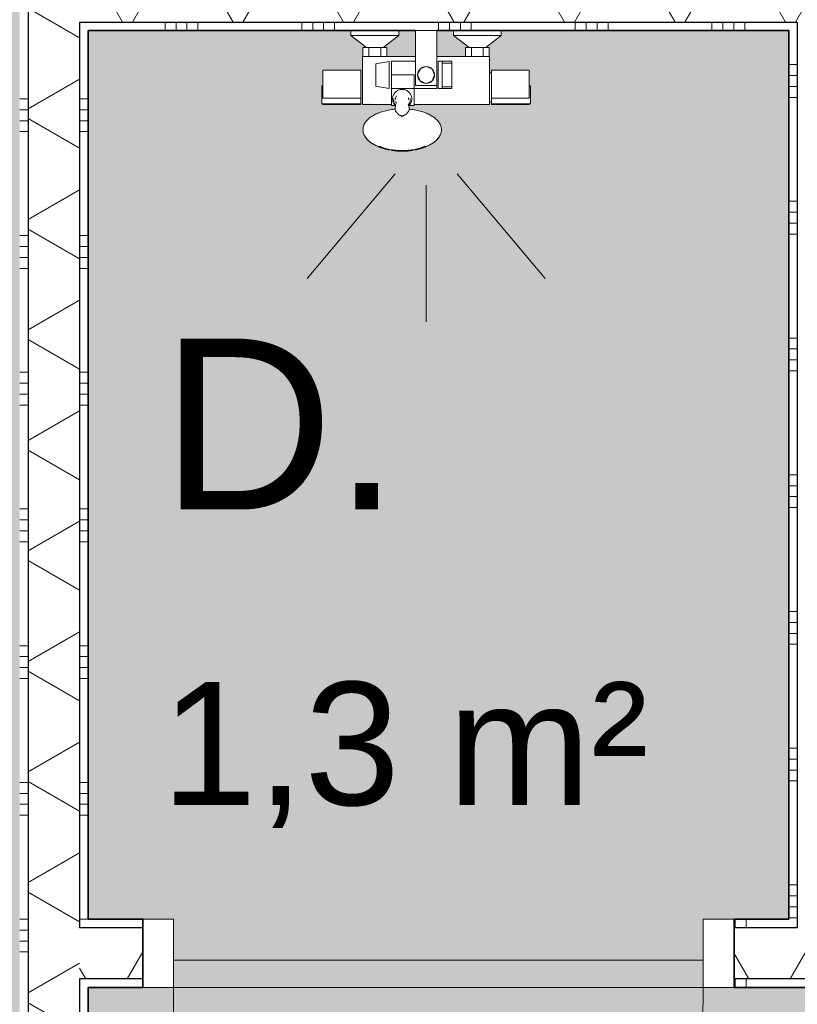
# Model space of a CAD drawing. Header units: millimetres. Extents: x 76115 to 117635, y -12665 to 37646.
# Tile 9 of 52: x 85847 to 86985, y 9391 to 10831. Entities that reach past the tile are written whole.
import ezdxf

# ---------------------------------------------------------------- set-up
doc = ezdxf.new("R2010")
doc.units = ezdxf.units.MM
doc.linetypes.add('Hidden', pattern=[4, 2, -2])
for name, color, linetype, lineweight in [('A-AREA-IDEN', 2, 'Continuous', 13), ('A-AREA-PATT', 32, 'Continuous', 9), ('A-DOOR', 31, 'Continuous', 18), ('A-DOOR-FRAM', 31, 'Continuous', 13), ('A-WALL', 113, 'Continuous', 18), ('A-WALL-PATT', 111, 'Continuous', 35), ('I-WALL', 2, 'Continuous', 18), ('P-SANR-FIXT', 6, 'Continuous', 13)]:
    doc.layers.add(name, color=color, linetype=linetype, lineweight=lineweight)
doc.styles.add('Arial', font='arial.ttf', dxfattribs={"height": 180})
doc.styles.add('Arial_1', font='arial.ttf', dxfattribs={"height": 250})
pattern_1 = [(0, (85847.43, 8915.52), (0, 200), []), (0, (85847.43, 8899.52), (0, 200), []), (0, (85847.43, 8883.52), (0, 200), []), (0, (85847.43, 8867.52), (0, 200), [])]
pattern_2 = [(270, (87510, 9515.63), (200, 7e-13), []), (270, (87494, 9515.63), (200, 7e-13), []), (270, (87478, 9515.63), (200, 7e-13), []), (270, (87462, 9515.63), (200, 7e-13), [])]

# ---------------------------------------------------------------- blocks, each defined once
blk = doc.blocks.new('53_PF_Crane_Shower - 53_PF_Crane_Shower-7700345-plot_01')
at = {"layer": 'P-SANR-FIXT'}
for p, q in [((0, 226.2), (0, 426.2)), ((-45.5, 209.7), (-174, 362.9)), ((45.5, 209.7), (174, 362.9)), ((-95.5, 107.4), (-152.7, 107.4)), ((-95.5, 108), (-151, 108)), ((-151, 108), (-151, 107.8)), ((-95.5, 107.8), (-95.5, 108)), ((-95.5, 107.3), (-95.5, 107.4)), ((-92.9, 104.4), (-95.5, 104.4)), ((17.3, 108), (-92.9, 108)), ((-92.9, 108), (-92.9, 80.4)), ((92.9, 108), (50.4, 108)), ((92.9, 80.4), (92.9, 108)), ((151, 108), (95.5, 108)), ((95.5, 108), (95.5, 107.8)), ((152.7, 107.4), (95.5, 107.4)), ((95.5, 107.4), (95.5, 107.3)), ((151, 107.8), (151, 108)), ((-151, 99.1), (-95.5, 99.1)), ((-151, 99.1), (-151, 83)), ((-95.5, 83), (-95.5, 99.1)), ((95.5, 99.1), (95.5, 83)), ((95.5, 99.1), (151, 99.1)), ((151, 83), (151, 99.1)), ((-152.7, 80.7), (-151, 80.7)), ((-151, 83), (-151, 58)), ((-95.5, 58), (-95.5, 83)), ((-92.9, 80.4), (-92.9, 38)), ((92.9, 38), (92.9, 80.4)), ((95.5, 83), (95.5, 58)), ((151, 58), (151, 83)), ((151, 80.7), (152.7, 80.7)), ((-151, 58), (-95.5, 58)), ((-95.5, 61.6), (-92.9, 61.6)), ((95.5, 58), (151, 58)), ((-15.5, 38), (-92.9, 38)), ((-92.4, 38), (-92.4, 24.9)), ((-83.7, 38), (-83.7, 24.9)), ((-66.3, 24.9), (-66.3, 38)), ((-57.6, 38), (-57.6, 24.9)), ((92.9, 38), (15.5, 38)), ((57.6, 24.9), (57.6, 38)), ((66.3, 38), (66.3, 24.9)), ((83.7, 24.9), (83.7, 38)), ((92.4, 24.9), (92.4, 38)), ((-87.2, 24.9), (-110, 7)), ((-83.7, 24.9), (-92.4, 24.9)), ((-66.3, 24.9), (-83.7, 24.9)), ((-57.6, 24.9), (-66.3, 24.9)), ((-40, 7), (-62.8, 24.9)), ((62.8, 24.9), (40, 7)), ((66.3, 24.9), (57.6, 24.9)), ((83.7, 24.9), (66.3, 24.9)), ((92.4, 24.9), (83.7, 24.9)), ((110, 7), (87.2, 24.9)), ((-110, 7), (-110, 0)), ((-40, 7), (-110, 7)), ((-40, 0), (-40, 7)), ((40, 7), (40, 0)), ((110, 7), (40, 7)), ((110, 0), (110, 7))]:
    blk.add_line(p, q, dxfattribs=at)
at = {"layer": 'P-SANR-FIXT', "flags": 128}
for points in [[(-152.7, 106.3), (-152.7, 107.1), (-152.7, 107.3)], [(-152.7, 81.8), (-152.7, 81), (-152.7, 80.7), (-152.7, 80.9), (-152.7, 81.5), (-152.7, 82.5), (-152.7, 84), (-152.7, 85.7), (-152.7, 87.8), (-152.7, 90.1), (-152.7, 92.5), (-152.7, 94.9), (-152.7, 97.4), (-152.7, 99.7), (-152.7, 101.8), (-152.7, 103.6), (-152.7, 105.2), (-152.7, 106.3)], [(-95.5, 107.3), (-95.5, 107), (-95.5, 106.3)], [(-95.5, 106.3), (-95.5, 105.4), (-95.5, 104.1), (-95.5, 102.7), (-95.5, 101), (-95.5, 99.1)], [(95.5, 106.3), (95.5, 107), (95.5, 107.3)], [(95.5, 99.1), (95.5, 101), (95.5, 102.7), (95.5, 104.1), (95.5, 105.4), (95.5, 106.3)], [(152.7, 107.3), (152.7, 107.1), (152.7, 106.3)], [(152.7, 106.3), (152.7, 105.2), (152.7, 103.6), (152.7, 101.8), (152.7, 99.7), (152.7, 97.4), (152.7, 94.9), (152.7, 92.5), (152.7, 90.1), (152.7, 87.8), (152.7, 85.7), (152.7, 84), (152.7, 82.5), (152.7, 81.5), (152.7, 80.9), (152.7, 80.7), (152.7, 81), (152.7, 81.8)], [(-152.7, 99.7), (-152.7, 98), (-152.7, 95.6), (-152.7, 93.1), (-152.7, 90.7), (-152.7, 88.4), (-152.7, 86.3), (-152.7, 84.4), (-152.7, 82.9), (-152.7, 81.8)], [(152.7, 81.8), (152.7, 82.9), (152.7, 84.4), (152.7, 86.3), (152.7, 88.4), (152.7, 90.7), (152.7, 93.1), (152.7, 95.6), (152.7, 98), (152.7, 99.7)]]:
    blk.add_lwpolyline(points, dxfattribs=at)
blk = doc.blocks.new('53_PF_slider - Type 1-V30-plot_01')
at = {"layer": 'P-SANR-FIXT'}
for p, q in [((86426.5, 10815.5), (86457.5, 10815.5)), ((86426.5, 10815.5), (86426.5, 10735)), ((86457.5, 10735), (86457.5, 10815.5)), ((86387.9, 10770.2), (86368.6, 10766.8)), ((86368.6, 10766.8), (86368.6, 10750.5)), ((86387.9, 10750.5), (86387.9, 10770.2)), ((86426.5, 10770.5), (86391.6, 10770.5)), ((86391.6, 10750.5), (86391.6, 10770.5)), ((86457.6, 10770.5), (86457.6, 10750.5)), ((86465.4, 10770.5), (86459.6, 10770.5)), ((86459.6, 10770.5), (86459.6, 10750.5)), ((86479.8, 10770.5), (86465.4, 10770.5)), ((86465.4, 10770.5), (86465.4, 10768)), ((86479.8, 10768), (86465.4, 10768)), ((86465.4, 10750.5), (86465.4, 10767.9)), ((86479.8, 10768), (86479.8, 10770.5)), ((86479.8, 10768), (86479.8, 10733.1)), ((86368.6, 10750.5), (86368.6, 10734.3)), ((86387.9, 10730.9), (86387.9, 10750.5)), ((86391.6, 10750.5), (86424.6, 10750.5)), ((86391.6, 10750.5), (86391.6, 10706)), ((86424.6, 10706), (86424.6, 10750.5)), ((86429.6, 10750.5), (86433.2, 10759.1)), ((86454.4, 10750.5), (86450.8, 10741.8)), ((86457.6, 10759.1), (86457.6, 10750.5)), ((86457.6, 10750.5), (86457.6, 10742)), ((86457.6, 10750.5), (86457.6, 10730.5)), ((86459.6, 10750.5), (86459.6, 10730.5)), ((86465.4, 10733.2), (86465.4, 10750.5)), ((86368.6, 10734.3), (86387.9, 10730.9)), ((86457.5, 10735), (86426.5, 10735)), ((86465.4, 10733.1), (86465.4, 10730.5)), ((86465.4, 10733.1), (86479.8, 10733.1)), ((86479.8, 10730.5), (86479.8, 10733.1)), ((86391.6, 10730.5), (86457.6, 10730.5)), ((86459.6, 10730.5), (86465.4, 10730.5)), ((86465.4, 10730.5), (86479.8, 10730.5)), ((86397.4, 10706), (86391.6, 10706)), ((86424.6, 10706), (86415.9, 10706))]:
    blk.add_line(p, q, dxfattribs=at)
at = {"layer": 'P-SANR-FIXT', "flags": 128}
for points in [[(86442, 10762.9), (86433.2, 10759.3), (86429.6, 10750.5), (86433.2, 10741.8), (86442, 10738.1)], [(86442, 10738.1), (86450.8, 10741.8), (86454.4, 10750.5), (86450.8, 10759.3), (86442, 10762.9)], [(86393, 10715.5), (86393.5, 10719.2), (86394.9, 10722.5), (86397.1, 10725.4), (86400, 10727.7), (86403.4, 10729.1), (86407, 10729.5), (86410.6, 10729.1), (86414, 10727.7), (86416.9, 10725.4), (86419.1, 10722.5), (86420.5, 10719.2), (86421, 10715.5)], [(86397.1, 10705.6), (86394.9, 10708.5), (86393.5, 10711.9), (86393, 10715.5)], [(86396.5, 10700.2), (86397.4, 10707.1), (86397.5, 10707.8)], [(86416.6, 10708), (86416.8, 10705.2), (86417.5, 10700.2)], [(86421, 10715.5), (86420.5, 10711.9), (86419.1, 10708.5), (86416.9, 10705.6)], [(86356.9, 10655.1), (86355.8, 10656.2), (86354.8, 10657.4), (86353.8, 10658.6), (86353, 10659.8), (86352.2, 10661), (86351.6, 10662.3), (86351, 10663.6), (86350.5, 10664.9), (86350.1, 10666.2), (86349.8, 10667.6), (86349.7, 10669), (86349.6, 10670.4), (86349.7, 10671.7), (86349.9, 10673.1), (86350.1, 10674.5), (86350.5, 10675.8), (86351, 10677.2), (86351.6, 10678.5), (86352.3, 10679.7), (86353, 10681), (86353.9, 10682.2), (86354.8, 10683.3), (86355.8, 10684.5), (86356.9, 10685.6), (86358.1, 10686.6), (86359.3, 10687.6), (86360.6, 10688.6), (86362, 10689.6), (86363.4, 10690.5), (86364.9, 10691.4), (86366.5, 10692.3), (86368.1, 10693.1), (86369.8, 10693.9), (86371.5, 10694.6), (86373.3, 10695.3), (86375.1, 10696), (86377, 10696.6), (86378.9, 10697.2), (86380.9, 10697.7), (86382.9, 10698.2), (86384.9, 10698.7), (86387, 10699.1), (86389.1, 10699.5), (86391.2, 10699.8), (86393.3, 10700.1), (86395.5, 10700.4), (86396.6, 10700.5)], [(86457.1, 10655.1), (86458.2, 10656.2), (86459.2, 10657.4), (86460.2, 10658.6), (86461, 10659.8), (86461.8, 10661), (86462.4, 10662.3), (86463, 10663.6), (86463.5, 10664.9), (86463.9, 10666.2), (86464.1, 10667.6), (86464.3, 10669), (86464.4, 10670.4), (86464.3, 10671.7), (86464.1, 10673.1), (86463.8, 10674.5), (86463.5, 10675.8), (86463, 10677.2), (86462.4, 10678.5), (86461.7, 10679.7), (86461, 10681), (86460.1, 10682.2), (86459.2, 10683.3), (86458.2, 10684.5), (86457.1, 10685.6), (86455.9, 10686.6), (86454.7, 10687.6), (86453.4, 10688.6), (86452, 10689.6), (86450.5, 10690.5), (86449, 10691.4), (86447.5, 10692.3), (86445.9, 10693.1), (86444.2, 10693.9), (86442.5, 10694.6), (86440.7, 10695.3), (86438.9, 10696), (86437, 10696.6), (86435.1, 10697.2), (86433.1, 10697.7), (86431.1, 10698.2), (86429.1, 10698.7), (86427, 10699.1), (86424.9, 10699.5), (86422.8, 10699.8), (86420.7, 10700.1), (86418.5, 10700.4), (86417.4, 10700.5)], [(86361.7, 10651.3), (86363.7, 10650), (86365.6, 10648.9), (86367.5, 10647.8), (86369.4, 10646.9), (86371.4, 10646), (86373.3, 10645.1), (86375.2, 10644.4), (86377.2, 10643.7), (86378.2, 10643.3)], [(86376.9, 10644.9), (86379, 10644.1), (86381.1, 10643.4), (86383.1, 10642.8), (86385.1, 10642.3), (86387.1, 10641.8), (86389, 10641.3), (86390.9, 10641), (86392.7, 10640.6), (86394.5, 10640.3), (86396.3, 10640.1), (86398.1, 10639.9), (86399.8, 10639.7), (86401.5, 10639.6), (86403.3, 10639.5), (86405, 10639.4), (86406.7, 10639.4), (86407, 10639.4)], [(86437.1, 10644.9), (86435, 10644.1), (86432.9, 10643.4), (86430.8, 10642.8), (86428.8, 10642.3), (86426.9, 10641.8), (86425, 10641.3), (86423.1, 10641), (86421.3, 10640.6), (86419.5, 10640.3), (86417.7, 10640.1), (86415.9, 10639.9), (86414.2, 10639.7), (86412.4, 10639.6), (86410.7, 10639.5), (86409, 10639.4), (86407.3, 10639.4), (86407, 10639.4)], [(86452.3, 10651.3), (86450.3, 10650), (86448.4, 10648.9), (86446.5, 10647.8), (86444.5, 10646.9), (86442.6, 10646), (86440.7, 10645.1), (86438.7, 10644.4), (86436.8, 10643.7), (86435.8, 10643.3)]]:
    blk.add_lwpolyline(points, dxfattribs=at)
at = {"layer": 'P-SANR-FIXT'}
for centre, radius, start, end in [((86442, 10750.5), 12.4, 90, 270), ((86442, 10750.5), 12.4, 270, 90), ((86442, 10750.5), 12.4, 165, 180), ((86442, 10750.5), 12.4, 0, 15), ((86442, 10750.5), 12.4, 0, 15), ((86442, 10750.5), 12.4, 0, 15), ((86406.7, 10714.6), 12.1, 172.0796, 180), ((86406.7, 10714.6), 9.68, 164.0713, 180), ((86406.7, 10714.6), 9.68, 146.4308, 161.3826), ((86406.7, 10714.6), 9.68, 0, 15.0084), ((86406.7, 10714.6), 12.1, 0, 7.8358), ((86406.7, 10714.6), 12.1, 180, 195.0758), ((86406.7, 10714.6), 12.1, 203.7877, 213.9394), ((86406.7, 10714.6), 9.68, 197.1982, 212.2978), ((86406.7, 10714.6), 12.1, 318.0753, 346.1175), ((86406.7, 10714.6), 12.1, 348.6126, 0)]:
    blk.add_arc(centre, radius, start, end, dxfattribs=at)
for centre, major_axis, start_param, end_param in [((86407, 10668.2), (56.5, 0), 3.432684, 4.712389), ((86407, 10668.2), (-56.5, 0), 1.570796, 2.850503), ((86407, 10664.9), (51.9, 0), 3.835384, 3.918023), ((86407, 10664.9), (50, 0), 3.967657, 4.054029), ((86407, 10664.9), (50, 0), 4.079671, 4.137356), ((86407, 10664.9), (50, 0), 5.287423, 5.345107), ((86407, 10664.9), (50, 0), 5.370749, 5.457838), ((86407, 10664.9), (51.9, 0), 4.123533, 4.350538), ((86407, 10664.9), (51.9, 0), 4.403552, 4.712389), ((86407, 10664.9), (51.9, 0), 4.712389, 5.021226), ((86407, 10664.9), (51.9, 0), 5.074241, 5.301245)]:
    blk.add_ellipse(centre, major_axis=major_axis, ratio=0.5, start_param=start_param, end_param=end_param, dxfattribs=at)
for points in [[(86429.6, 10750.5), (86429.6, 10751.4), (86429.7, 10752.2), (86429.9, 10753.1)], [(86454.4, 10750.5), (86454.4, 10751.4), (86454.3, 10752.2), (86454.1, 10753.1)], [(86407, 10689.1), (86406.6, 10689.1), (86406.2, 10689.1), (86405.8, 10689.2)], [(86407.2, 10690.3), (86407.3, 10690.3), (86407.3, 10690.3), (86407.4, 10690.3)], [(86417.4, 10700.5), (86417.4, 10700.4), (86417.4, 10700.2), (86417.3, 10700), (86417.2, 10699.8)]]:
    blk.add_open_spline(points, degree=3, dxfattribs=at)
for points, knots in [([(86454.1, 10753.1), (86454.2, 10752.9), (86454.3, 10752.1), (86454.4, 10751.3), (86454.4, 10750.5)], [0.8736269, 0.8736269, 0.8736269, 0.8736269, 0.8928571, 1, 1, 1, 1]), ([(86396.5, 10699.8), (86396.5, 10699.5), (86396.7, 10698.9), (86397.4, 10697.8), (86398, 10696.9), (86398.4, 10696.4), (86398.8, 10696), (86399.1, 10695.5), (86399.4, 10695.2), (86399.7, 10694.9), (86399.9, 10694.6), (86400.1, 10694.4), (86400.2, 10694.3), (86400.3, 10694.2), (86400.4, 10694.1), (86400.4, 10694.1), (86400.5, 10694), (86400.6, 10693.8), (86400.8, 10693.6), (86401, 10693.3), (86401.2, 10693), (86401.6, 10692.6), (86402.1, 10692.3), (86402.3, 10692.2), (86402.5, 10692.1), (86402.6, 10692.1), (86402.7, 10692), (86402.9, 10691.9), (86403.2, 10691.8), (86403.7, 10691.6), (86404.3, 10691.4), (86405, 10691.1), (86406, 10690.8), (86406.7, 10690.4), (86407, 10690.3)], [-0.8571429, -0.8571429, -0.8571429, -0.8571429, -0.7142857, -0.5714286, -0.5, -0.4642857, -0.4285714, -0.3928571, -0.3571429, -0.3392857, -0.3214286, -0.3035714, -0.2946429, -0.2901786, -0.2857143, -0.28125, -0.2767857, -0.2678571, -0.25, -0.2321429, -0.2142857, -0.1785714, -0.1607143, -0.1517857, -0.1473214, -0.1428571, -0.1383929, -0.1339286, -0.125, -0.1071429, -0.0892857, -0.0714286, -0.0357143, 0, 0, 0, 0]), ([(86407.4, 10690.3), (86407.7, 10690.5), (86408.4, 10690.9), (86409.6, 10691.5), (86410.6, 10691.9), (86411.3, 10692.2), (86411.6, 10692.4), (86411.9, 10692.5), (86412.2, 10692.6), (86412.5, 10692.8), (86413, 10693.1), (86413.4, 10693.5), (86413.7, 10694), (86413.8, 10694.3), (86414, 10694.5), (86414.1, 10694.7), (86414.2, 10694.8), (86414.3, 10694.9), (86414.4, 10695), (86414.5, 10695.1), (86414.8, 10695.5), (86415.2, 10695.9), (86415.6, 10696.4), (86415.9, 10696.8), (86416.2, 10697.3), (86416.6, 10697.8), (86417, 10698.4), (86417.3, 10699.1), (86417.5, 10699.7), (86417.6, 10700.2), (86417.5, 10700.4), (86417.4, 10700.5)], [-1, -1, -1, -1, -0.958333, -0.916667, -0.875, -0.854167, -0.84375, -0.833333, -0.822917, -0.8125, -0.791667, -0.75, -0.729167, -0.708333, -0.6875, -0.677083, -0.671875, -0.666667, -0.65625, -0.645833, -0.625, -0.583333, -0.541667, -0.5, -0.458333, -0.416667, -0.333333, -0.25, -0.166667, -0.083333, 0, 0, 0, 0])]:
    blk.add_open_spline(points, degree=3, knots=knots, dxfattribs=at)
blk = doc.blocks.new('200_32_ISR_deur_binnen - dagmaat 0800x2300-7616409-plot_01')
at = {"layer": 'A-DOOR', "lineweight": 13}
blk.add_hatch(color=256, dxfattribs=at).paths.add_polyline_path([(387.5, -10), (-387.5, -10), (-387.5, -50), (387.5, -50)])
at = {"layer": 'A-DOOR', "linetype": 'Hidden', "lineweight": 13}
blk.add_line((-387.5, -10), (387.5, -10), dxfattribs=at)
at = {"layer": 'A-DOOR', "lineweight": 13}
for p, q in [((-387.5, -10), (387.5, -10)), ((-387.5, -50), (-387.5, -10)), ((387.5, -10), (387.5, -50)), ((-387.5, -50), (-387.5, -825)), ((-387.5, -50), (387.5, -50)), ((387.5, -50), (-387.5, -50))]:
    blk.add_line(p, q, dxfattribs=at)
blk.add_arc((-387.5, -50), 775, 270, 0, dxfattribs=at)
at = {"layer": 'A-DOOR-FRAM'}
for p, q in [((-432.5, 50), (-387.5, 50)), ((-387.5, 50), (-387.5, -50)), ((387.5, -50), (387.5, 50)), ((387.5, 50), (432.5, 50)), ((-387.5, -50), (-432.5, -50)), ((432.5, -50), (387.5, -50))]:
    blk.add_line(p, q, dxfattribs=at)

msp = doc.modelspace()

# ---------------------------------------------------------------- hatches: boundary and pattern name
at = {"layer": 'A-AREA-PATT'}
h = msp.add_hatch(color=9, dxfattribs=at)
h.paths.add_polyline_path([(104851.7, 3666.6), (104996.7, 3666.6), (104996.7, 5370.5), (105046.7, 5370.5), (105046.7, 6270.5), (104996.7, 6270.5), (104996.7, 6460.5), (105046.7, 6460.5), (105046.7, 7360.5), (104996.7, 7360.5), (104996.7, 10770.6), (105046.7, 10770.6), (105046.7, 11670.6), (104996.7, 11670.6), (104996.7, 11860.6), (105046.7, 11860.6), (105046.7, 12760.6), (104996.7, 12760.6), (104996.7, 14516.8), (109547.8, 14516.8), (109547.8, 16170.6), (109597.8, 16170.6), (109597.8, 17070.6), (109547.8, 17070.6), (109547.8, 17260.6), (109597.8, 17260.6), (109597.8, 18160.6), (109547.8, 18160.6), (109547.8, 21570.6), (109597.8, 21570.6), (109597.8, 22470.6), (109547.8, 22470.6), (109547.8, 22660.6), (109597.8, 22660.6), (109597.8, 23560.6), (109547.8, 23560.6), (109547.8, 26970.7), (109597.8, 26970.7), (109597.8, 27870.7), (109547.8, 27870.7), (109547.8, 28060.7), (109597.8, 28060.7), (109597.8, 28960.7), (109547.8, 28960.7), (109547.8, 32370.7), (109597.8, 32370.7), (109597.8, 33270.7), (109547.8, 33270.7), (109547.8, 33460.7), (109597.8, 33460.7), (109597.8, 34360.7), (109547.8, 34360.7), (109547.8, 36045.8), (107797.8, 36045.8), (107797.8, 30115.8), (106042.8, 30115.8), (106042.8, 30165.8), (105142.8, 30165.8), (105142.8, 30115.8), (104952.8, 30115.8), (104952.8, 30165.8), (104052.8, 30165.8), (104052.8, 30115.8), (100642.7, 30115.8), (100642.7, 30165.8), (99742.7, 30165.8), (99742.7, 30115.8), (99552.7, 30115.8), (99552.7, 30165.8), (98652.7, 30165.8), (98652.7, 30115.8), (95242.7, 30115.8), (95242.7, 30165.8), (94342.7, 30165.8), (94342.7, 30115.8), (94152.7, 30115.8), (94152.7, 30165.8), (93252.7, 30165.8), (93252.7, 30115.8), (89842.7, 30115.8), (89842.7, 30165.8), (88942.7, 30165.8), (88942.7, 30115.8), (88752.7, 30115.8), (88752.7, 30165.8), (87852.7, 30165.8), (87852.7, 30115.8), (86097.7, 30115.8), (86097.7, 36045.8), (84347.7, 36045.8), (84347.7, 34360.8), (84297.7, 34360.8), (84297.7, 33460.8), (84347.7, 33460.8), (84347.7, 33270.8), (84297.7, 33270.8), (84297.7, 32370.8), (84347.7, 32370.8), (84347.7, 28960.8), (84297.7, 28960.8), (84297.7, 28060.8), (84347.7, 28060.8), (84347.7, 27870.8), (84297.7, 27870.8), (84297.7, 26970.8), (84347.7, 26970.8), (84347.7, 23560.7), (84297.7, 23560.7), (84297.7, 22660.7), (84347.7, 22660.7), (84347.7, 22470.7), (84297.7, 22470.7), (84297.7, 21570.7), (84347.7, 21570.7), (84347.7, 18160.7), (84297.7, 18160.7), (84297.7, 17260.7), (84347.7, 17260.7), (84347.7, 17070.7), (84297.7, 17070.7), (84297.7, 16170.7), (84347.7, 16170.7), (84347.7, 12760.7), (84297.7, 12760.7), (84297.7, 11860.7), (84347.7, 11860.7), (84347.7, 11670.7), (84297.7, 11670.7), (84297.7, 10770.7), (84347.7, 10770.7), (84347.7, 7360.6), (84297.7, 7360.6), (84297.7, 6460.6), (84347.7, 6460.6), (84347.7, 6270.6), (84297.7, 6270.6), (84297.7, 5370.6), (84347.7, 5370.6), (84347.7, 3685.6), (86107.7, 3685.6), (86107.7, 5265.6), (86157.7, 5265.6), (86157.7, 6165.6), (86107.7, 6165.6), (86107.7, 6265.6), (85847.4, 6265.6), (85847.4, 14015.7), (94347.7, 14015.7), (94347.7, 12810.7), (94297.7, 12810.7), (94297.7, 11910.7), (94347.7, 11910.7), (94347.7, 10065.7), (96777.8, 10065.7), (96777.8, 10665.7), (96827.8, 10665.7), (96827.8, 11565.7), (96777.8, 11565.7), (96777.8, 14015.7), (100677.8, 14015.7), (100677.8, 6265.6), (99847.7, 6265.6), (99847.7, 3685.6), (100417.7, 3685.6), (100417.8, 3685.6), (104847.8, 3685.6), (104847.8, 3666.6)])
h.paths.add_polyline_path([(99797.7, 4065.6), (99807.7, 4065.6), (99807.7, 5865.6), (99797.7, 5865.6), (99797.7, 4460.5)])
h.paths.add_polyline_path([(85887.4, 6410.6), (85897.4, 6410.6), (85897.4, 7310.6), (85887.4, 7309.8)])
h.paths.add_polyline_path([(95192.7, 9965.7), (95992.7, 9965.7), (95992.7, 10025.7), (94392.7, 10025.7), (94392.7, 9965.7)])
h.paths.add_polyline_path([(102647.6, 11465.4), (102047.6, 11465.4), (102047.6, 12065.4), (102647.6, 12065.4), (102647.6, 11583.8)])
h.paths.add_polyline_path([(99177.8, 13965.7), (99177.8, 13975.7), (98277.8, 13975.7), (98277.8, 13965.7)])
h.paths.add_polyline_path([(86947.4, 13965.7), (86947.4, 13975.7), (86047.4, 13975.7), (86047.4, 13965.7), (86447.4, 13965.7)])
h.paths.add_polyline_path([(100479.8, 15865.8), (100089.8, 15865.8), (100089.8, 15915.8), (99189.8, 15915.8), (99189.8, 15865.8), (96379.8, 15865.8), (96379.8, 15915.8), (95479.8, 15915.8), (95479.8, 15865.8), (94769.8, 15865.8), (94769.8, 15915.8), (93869.8, 15915.8), (93869.8, 15865.8), (93204.8, 15865.8), (93204.8, 15915.8), (92304.8, 15915.8), (92304.8, 15865.8), (91639.8, 15865.8), (91639.8, 15915.8), (90739.8, 15915.8), (90739.8, 15865.8), (90074.8, 15865.8), (90074.8, 15915.8), (89174.8, 15915.8), (89174.8, 15865.8), (88509.8, 15865.8), (88509.8, 15915.8), (87609.8, 15915.8), (87609.8, 15865.8), (86947.4, 15865.8), (86947.4, 15915.8), (86047.4, 15915.8), (86047.4, 15865.8), (85847.4, 15865.8), (85847.4, 23365.8), (86047.4, 23365.8), (86047.4, 23315.8), (86947.4, 23315.8), (86947.4, 23365.8), (87609.8, 23365.8), (87609.8, 23315.8), (88509.8, 23315.8), (88509.8, 23365.8), (89174.8, 23365.8), (89174.8, 23315.8), (90074.8, 23315.8), (90074.8, 23365.8), (90739.8, 23365.8), (90739.8, 23315.8), (91639.8, 23315.8), (91639.8, 23365.8), (92304.8, 23365.8), (92304.8, 23315.8), (93204.8, 23315.8), (93204.8, 23365.8), (93869.8, 23365.8), (93869.8, 23315.8), (94769.8, 23315.8), (94769.8, 23365.8), (95479.8, 23365.8), (95479.8, 23315.8), (96379.8, 23315.8), (96379.8, 23365.8), (99189.8, 23365.8), (99189.8, 23315.8), (100089.8, 23315.8), (100089.8, 23365.8), (100479.8, 23365.8), (100479.8, 23315.8), (101379.8, 23315.8), (101379.8, 23365.8), (104189.8, 23365.8), (104189.8, 23315.8), (105089.8, 23315.8), (105089.8, 23365.8), (105334.8, 23365.8), (105334.8, 15865.8), (105089.8, 15865.8), (105089.8, 15915.8), (104189.8, 15915.8), (104189.8, 15865.8), (101379.8, 15865.8), (101379.8, 15915.8), (100479.8, 15915.8), (100479.8, 15878.3)])
h.paths.add_polyline_path([(85897.4, 24961.5), (85847.4, 24961.5), (85847.4, 25561.5), (85948.2, 25561.5), (85948.2, 28065.8), (88547.4, 28065.8), (88547.4, 28265.6), (89147.4, 28265.6), (89147.4, 28065.8), (105497.8, 28065.8), (105497.8, 25165.7), (86447.4, 25165.7), (86447.4, 24961.5)])
h.paths.add_polyline_path([(99746.3, 25205.7), (99785.4, 25205.7), (99785.4, 25265.7), (99010.4, 25265.7), (99010.4, 25205.7)])
h.paths.add_polyline_path([(100647.9, 25205.7), (101547.9, 25205.7), (101547.9, 25265.7), (100647.9, 25265.7)])
h.paths.add_polyline_path([(95284.8, 25205.7), (95935.2, 25205.7), (95935.2, 25265.7), (95160.2, 25265.7), (95160.2, 25205.7)])
h.paths.add_polyline_path([(101547.9, 27965.8), (101547.9, 28025.8), (100647.9, 28025.8), (100647.9, 27965.8), (101533.2, 27965.8)])
h.paths.add_polyline_path([(93619.7, 28015.8), (93747.2, 28015.8), (93747.2, 28025.8), (92847.2, 28025.8), (92847.2, 28015.8)])
h.paths.add_polyline_path([(90097.3, 28015.8), (90096.7, 28025.8), (89197.3, 28025.8), (89197.3, 28015.8), (89535.4, 28015.8)])
h.paths.add_polyline_path([(87048.2, 28015.8), (87048.2, 28025.8), (86148.2, 28025.8), (86148.2, 28015.8)])
h = msp.add_hatch(color=254, dxfattribs=at)
h.paths.add_polyline_path([(86407, 10639.6), (86407, 10639.9), (86404.4, 10639.9)])
h.paths.add_polyline_path([(86396.5, 10699.8), (86397.1, 10699.9), (86396.5, 10700)])
h.paths.add_polyline_path([(86847.5, 9465.6), (86847.5, 9515.6), (86972.6, 9515.6), (86972.6, 10815.5), (86552, 10815.5), (86552, 10808.6), (86529.2, 10790.6), (86534.4, 10790.6), (86534.9, 10753.2), (86537.5, 10754.2), (86537.5, 10757.5), (86593, 10756.7), (86593, 10716.5), (86594.7, 10715.9), (86594.7, 10708.2), (86537.5, 10709.2), (86537.5, 10711.9), (86534.9, 10711.4), (86534.9, 10707.7), (86424.6, 10707.7), (86424.6, 10706), (86416.5, 10705), (86417.4, 10700.5), (86438.7, 10696), (86458.1, 10684.3), (86460.7, 10680.8), (86463, 10676.6), (86463.4, 10666.8), (86459.6, 10658.7), (86446.6, 10648), (86432.1, 10642.4), (86418.3, 10640.4), (86402, 10639.9), (86384.4, 10642.2), (86371.7, 10646.2), (86361.5, 10652.5), (86351.5, 10664.1), (86350.2, 10670.6), (86353.3, 10680.8), (86355.9, 10684.3), (86360.1, 10687.8), (86375.3, 10696), (86396.8, 10701.6), (86396.5, 10706), (86391.6, 10706), (86391.6, 10707.7), (86349.1, 10708.6), (86349.6, 10790.6), (86354.8, 10790.6), (86332, 10808.6), (86332, 10815.5), (85947.4, 10815.5), (85947.4, 9515.6), (86072.5, 9515.6), (86072.5, 9465.6), (86472.1, 9465.6)])
h.paths.add_polyline_path([(86455.2, 10654.7), (86459.8, 10660.1), (86455.3, 10654.8)])
h.paths.add_polyline_path([(86358.7, 10654.8), (86352.4, 10661.4), (86353.3, 10661.1), (86357.4, 10656.3)])
h.paths.add_polyline_path([(86407, 10686.9), (86407, 10690.3), (86405.3, 10690.3), (86406.5, 10687.8)])
h.paths.add_polyline_path([(86291, 10707.7), (86291, 10708.2), (86289.3, 10709.2), (86289.3, 10715.9), (86291, 10716.5), (86291, 10757.5), (86346.5, 10756.7), (86346.5, 10707.7), (86332, 10707.7)])
h.paths.add_polyline_path([(86482, 10777.6), (86499.6, 10777.6), (86499.6, 10790.6), (86504.8, 10790.6), (86482, 10808.6), (86482, 10815.5), (86457.5, 10815.5), (86457.5, 10777.6), (86472.1, 10777.6)])
h.paths.add_polyline_path([(86408.3, 10777.6), (86426.5, 10777.6), (86426.5, 10815.5), (86402, 10815.5), (86402, 10808.6), (86379.2, 10790.6), (86384.4, 10790.6), (86384.4, 10777.6)])
h = msp.add_hatch(color=254, dxfattribs=at)
h.paths.add_polyline_path([(87022.6, 6365.6), (88947.7, 6365.6), (88947.7, 7765.6), (91947.7, 7765.6), (91947.7, 9415.6), (85947.4, 9415.6), (85947.4, 7310.6), (85897.4, 7309.8), (85897.4, 6410.6), (85947.4, 6410.6), (85947.4, 6365.6), (86259.1, 6365.6)])
h.paths.add_polyline_path([(91577.5, 7715.6), (91885.2, 7715.6), (91885.2, 7725.6), (91110.2, 7725.6), (91110.2, 7715.6)])
h.paths.add_polyline_path([(90556.5, 7715.6), (90885.2, 7715.6), (90885.2, 7725.6), (90110.2, 7725.6), (90110.2, 7715.6)])
h.paths.add_polyline_path([(89885.2, 7715.6), (89885.2, 7725.6), (89110.2, 7725.6), (89110.2, 7715.6), (89535.4, 7715.6)])
h.paths.add_polyline_path([(91897.6, 9455.6), (91897.6, 9465.6), (91122.6, 9465.6), (91122.6, 9455.6), (91577.5, 9455.6)])
h.paths.add_polyline_path([(90135.1, 9455.6), (90910.1, 9455.6), (90910.1, 9465.6), (90135.1, 9465.6)])
h.paths.add_polyline_path([(86157.7, 9455.6), (86847.5, 9455.6), (86847.5, 9465.6), (86072.5, 9465.6), (86072.5, 9455.6)])
at = {"layer": 'A-WALL-PATT', "lineweight": 9}
h = msp.add_hatch(dxfattribs=at)
h.set_pattern_fill('FP_87', color=256, angle=90, style=0, pattern_type=2)
h.set_pattern_definition(pattern_1)
h.paths.add_polyline_path([(85847.4, 7355.6), (85859.9, 7355.6), (85859.9, 11465.4), (85847.4, 11465.4), (85847.4, 8734.5)])
h = msp.add_hatch(dxfattribs=at)
h.set_pattern_fill('FP_88', color=256, angle=60, style=0, pattern_type=2)
h.set_pattern_definition([(330, (85847.43, 8915.52), (70, 121.2436), []), (30, (85847.43, 8915.52), (-70, 121.2436), [])])
h.paths.add_polyline_path([(85934.9, 7355.6), (85934.9, 11465.4), (85859.9, 11465.4), (85859.9, 7355.6)])
h = msp.add_hatch(dxfattribs=at)
h.set_pattern_fill('FP_87', color=256, angle=90, style=0, pattern_type=2)
h.set_pattern_definition(pattern_1)
h.paths.add_polyline_path([(85934.9, 7355.6), (85947.4, 7355.6), (85947.4, 9428.1), (85934.9, 9428.1), (85934.9, 8734.5)])
h.paths.add_polyline_path([(85947.4, 9503.1), (85947.4, 10828), (85934.9, 10828), (85934.9, 9503.1)])
h.paths.add_polyline_path([(85947.4, 10903), (85947.4, 11465.4), (85934.9, 11465.4), (85934.9, 10903)])
h = msp.add_hatch(dxfattribs=at)
h.set_pattern_fill('FP_191', color=256, angle=60, style=0, pattern_type=2)
h.set_pattern_definition([(60, (87460, 10815.54), (-121.244, 70), []), (120, (87460, 10815.54), (-121.244, -70), [])])
h.paths.add_polyline_path([(88972.6, 10828), (88985.1, 10828), (88985.1, 10903), (88955.1, 10903), (88955.1, 10828)])
h.paths.add_polyline_path([(87090.1, 10828), (87090.1, 10903), (85934.9, 10903), (85934.9, 10828), (87060.1, 10828)])
h.paths.add_polyline_path([(88060.1, 10828), (88090.1, 10828), (88090.1, 10903), (87955.1, 10903), (87955.1, 10828), (88003.7, 10828)])
h = msp.add_hatch(dxfattribs=at)
h.set_pattern_fill('FP_190', color=256, angle=90, style=0, pattern_type=2)
h.set_pattern_definition([(90, (87460, 10815.54), (-200, -2e-12), []), (90, (87476, 10815.54), (-200, -2e-12), []), (90, (87492, 10815.54), (-200, -2e-12), []), (90, (87508, 10815.54), (-200, -2e-12), [])])
h.paths.add_polyline_path([(88972.6, 10815.5), (88972.6, 10828), (88955.1, 10828), (88955.1, 10815.5)])
h.paths.add_polyline_path([(87972.6, 10815.5), (87985.1, 10815.5), (87985.1, 10828), (87955.1, 10828), (87955.1, 10815.5)])
h.paths.add_polyline_path([(88072.6, 10815.5), (88090.1, 10815.5), (88090.1, 10828), (88060.1, 10828), (88060.1, 10815.5)])
h.paths.add_polyline_path([(86972.6, 10815.5), (86985.1, 10815.5), (86985.1, 10828), (85947.4, 10828), (85947.4, 10815.5), (86727.4, 10815.5)])
h.paths.add_polyline_path([(87072.6, 10815.5), (87090.1, 10815.5), (87090.1, 10828), (87060.1, 10828), (87060.1, 10815.5)])
h = msp.add_hatch(dxfattribs=at)
h.set_pattern_fill('FP_194', color=256, angle=90, style=0, pattern_type=2)
h.set_pattern_definition([(360, (86972.57, 10165.59), (2e-13, 200), []), (360, (86972.57, 10149.59), (2e-13, 200), []), (360, (86972.57, 10133.59), (2e-13, 200), []), (360, (86972.57, 10117.59), (2e-13, 200), [])])
h.paths.add_polyline_path([(86985.1, 9515.6), (86985.1, 10815.5), (86972.6, 10815.5), (86972.6, 9515.6), (86982.6, 9515.6)])
h = msp.add_hatch(dxfattribs=at)
h.set_pattern_fill('FP_89', color=256, angle=-270, style=0, pattern_type=2)
h.set_pattern_definition(pattern_2)
h.paths.add_polyline_path([(88641.9, 9503.1), (88985.1, 9503.1), (88985.1, 9515.6), (88060.1, 9515.6), (88060.1, 9503.1), (88514.3, 9503.1)])
h.paths.add_polyline_path([(86982.6, 9503.1), (86985.1, 9503.1), (86985.1, 9515.6), (86892.5, 9515.6), (86892.5, 9503.1)])
h.paths.add_polyline_path([(86027.5, 9503.1), (86027.5, 9515.6), (85947.4, 9515.6), (85947.4, 9503.1)])
h.paths.add_polyline_path([(87060.1, 9503.1), (87985.1, 9503.1), (87985.1, 9515.6), (87060.1, 9515.6)])
h = msp.add_hatch(dxfattribs=at)
h.set_pattern_fill('FP_90', color=256, angle=-300, style=0, pattern_type=2)
h.set_pattern_definition([(240, (87510, 9515.63), (121.244, -70), []), (300, (87510, 9515.63), (121.244, 70), [])])
h.paths.add_polyline_path([(88514.3, 9428.1), (89060.1, 9428.1), (89060.1, 9503.1), (86892.5, 9503.1), (86892.5, 9428.1), (87493.2, 9428.1)])
h.paths.add_polyline_path([(85934.9, 9428.1), (86027.5, 9428.1), (86027.5, 9503.1), (85934.9, 9503.1)])
h = msp.add_hatch(dxfattribs=at)
h.set_pattern_fill('FP_89', color=256, angle=-270, style=0, pattern_type=2)
h.set_pattern_definition(pattern_2)
h.paths.add_polyline_path([(89072.6, 9415.6), (89072.6, 9428.1), (86892.5, 9428.1), (86892.5, 9415.6), (89060.1, 9415.6)])
h.paths.add_polyline_path([(86027.5, 9415.6), (86027.5, 9428.1), (85947.4, 9428.1), (85947.4, 9415.6)])

# ---------------------------------------------------------------- linework, layer by layer
at = {"layer": 'A-WALL', "lineweight": 25}
for p, q in [((85859.9, 11465.4), (85859.9, 7355.6)), ((85934.9, 10828), (85934.9, 9503.1)), ((85934.9, 10828), (86985.1, 10828)), ((86985.1, 10828), (86985.1, 9503.1)), ((86027.5, 9503.1), (85934.9, 9503.1)), ((86985.1, 9503.1), (86892.5, 9503.1)), ((85934.9, 9428.1), (85934.9, 7355.6)), ((86027.5, 9428.1), (85934.9, 9428.1)), ((90090.1, 9428.1), (86892.5, 9428.1))]:
    msp.add_line(p, q, dxfattribs=at)
at = {"layer": 'I-WALL', "lineweight": 35}
for p, q in [((85947.4, 9515.6), (85947.4, 10815.5)), ((85947.4, 10815.5), (86426.5, 10815.5)), ((86457.5, 10815.5), (86972.6, 10815.5)), ((86972.6, 10815.5), (86972.6, 9515.6)), ((86027.5, 9515.6), (85947.4, 9515.6)), ((86027.5, 9415.6), (86027.5, 9515.6)), ((86972.6, 9515.6), (86892.5, 9515.6)), ((86892.5, 9515.6), (86892.5, 9415.6)), ((85947.4, 7355.6), (85947.4, 9415.6)), ((85947.4, 9415.6), (86027.5, 9415.6)), ((86892.5, 9415.6), (90090.1, 9415.6))]:
    msp.add_line(p, q, dxfattribs=at)

# ---------------------------------------------------------------- block references
at = {"layer": 'A-DOOR-FRAM'}
msp.add_blockref('200_32_ISR_deur_binnen - dagmaat 0800x2300-7616409-plot_01', (86460, 9465.6), dxfattribs=at)
at = {"layer": 'P-SANR-FIXT', "rotation": 180}
msp.add_blockref('53_PF_Crane_Shower - 53_PF_Crane_Shower-7700345-plot_01', (86442, 10815.5), dxfattribs=at)
at = {"layer": 'P-SANR-FIXT'}
msp.add_blockref('53_PF_slider - Type 1-V30-plot_01', (0, 0), dxfattribs=at)

# ---------------------------------------------------------------- texts
at = {"layer": 'A-AREA-IDEN', "lineweight": 9, "attachment_point": 1}
for s, insert, char_height, width, style in [('D.', (86054.3, 10364.9), 250, 424.894, 'Arial_1'), ('1,3 m²', (86054.3, 9862.5), 180, 841.772, 'Arial')]:
    msp.add_mtext(s, dxfattribs=dict(at, insert=insert, char_height=char_height, width=width, style=style))

doc.saveas('drawing.dxf')
